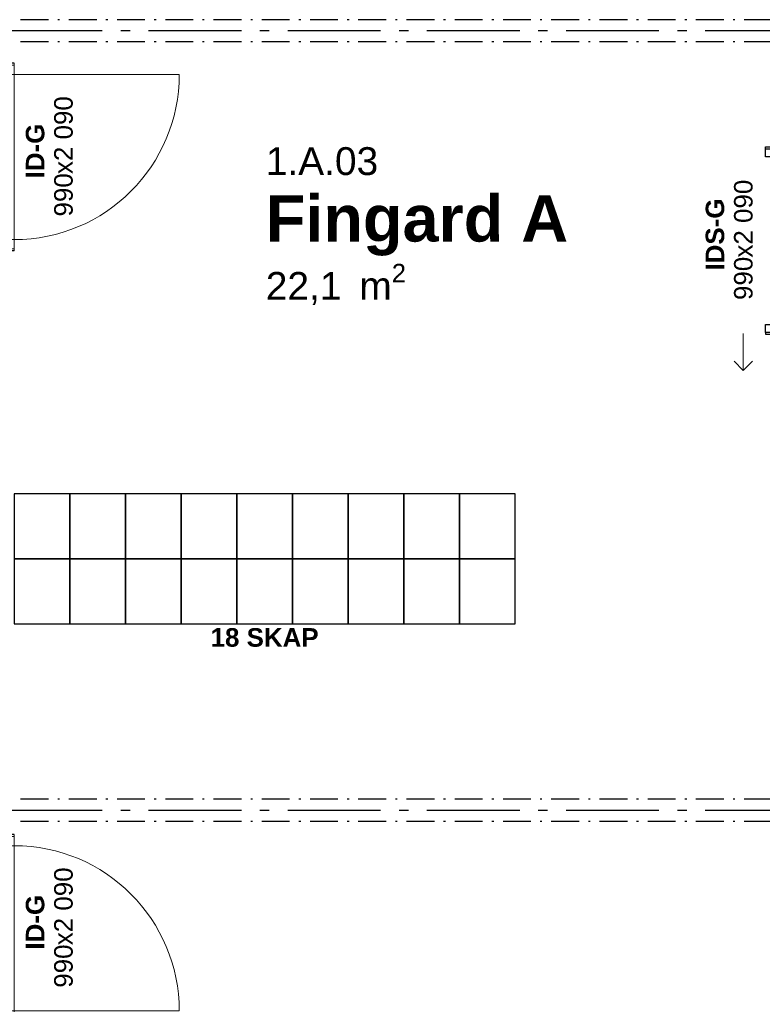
# Model space of a CAD drawing. Header units: millimetres. Extents: x 269 to 62306, y -15633 to 20300.
# Tile 27 of 90: x 6705 to 10708, y 4655 to 9960. Entities that reach past the tile are written whole.
import ezdxf
from ezdxf.enums import TextEntityAlignment as Align

# ---------------------------------------------------------------- set-up
doc = ezdxf.new("R2010")
doc.units = ezdxf.units.MM
doc.header["$LTSCALE"] = 0.5
doc.header["$MEASUREMENT"] = 0
for name, pattern in [('Akselinje', [1500, 1000, -200, 100, -200]), ('Over snittplan', [520, 300, -100, 20, -100]), ('PLINE', [0])]:
    doc.linetypes.add(name, pattern=pattern)
for name, color, linetype in [('223- Bjelker', 7, 'Continuous'), ('244- Vinduer_ dører_ foldevegger(Nye konstruksjoner)', 7, 'Continuous'), ('68-- Inventar (løst)(Nye konstruksjoner)', 7, 'Continuous'), ('68-- Inventar (tekst)(Nye konstruksjoner)', 7, 'Continuous'), ('82-- Modullinjer', 7, 'Continuous'), ('852- Teknisk_symbolsk informasjon_ bygning(Nye konstruksjoner)', 7, 'Continuous'), ('862- M___Nettoareal(Nye konstruksjoner)', 7, 'Continuous'), ('862- M___Nettoareal(Tekst)(Nye konstruksjoner)', 7, 'Continuous')]:
    doc.layers.add(name, color=color, linetype=linetype)
doc.layers.add('234- Vinduer_ dører_ porter(Nye konstruksjoner)', color=7, linetype='Continuous', lineweight=0)
doc.styles.add('GENERATED_STYLE_1', font='Arial.ttf')
doc.styles.add('GENERATED_STYLE_2', font='Arial Bold.ttf')

# ---------------------------------------------------------------- blocks, each defined once
blk = doc.blocks.new('Fingard A_1.A.03_17', base_point=(8825, 8875.3))
at = {"layer": '862- M___Nettoareal(Tekst)(Nye konstruksjoner)', "insert": (8031.4, 8644.6), "char_height": 150, "attachment_point": 1, "style": 'GENERATED_STYLE_1'}
blk.add_mtext('\\A1;{\\pql;\\pt0,100;\\fArial|b0|i0|c0|p0;\\W1.000000;22,1\\fArial|b0|i0|c0|p0;\\W1.000000;\\A1{\\H.66x;\\S^  ;}\\fArial|b0|i0|c0|p0;\\W1.000000; m\\fArial|b0|i0|c0|p0;\\W1.000000;\\A1{\\H.66x;\\S2^  ;}}', dxfattribs=at)
at = {"layer": '862- M___Nettoareal(Tekst)(Nye konstruksjoner)'}
for tag, height, style, p in [('ROOM_NUMBER', 150, 'GENERATED_STYLE_1', (8031.4, 9273.1)), ('ROOM_NAME', 250, 'GENERATED_STYLE_2', (8031.4, 9014.6))]:
    blk.add_attdef(tag, text='', height=height, dxfattribs=dict(at, style=style)).set_placement(p, align=Align.TOP_LEFT)
blk = doc.blocks.new('Dør_5')
at = {"layer": '234- Vinduer_ dører_ porter(Nye konstruksjoner)', "linetype": 'PLINE'}
for p, q in [((445, 0), (445, 890)), ((-505, 0), (505, 0)), ((-495, 0), (-505, 0)), ((-505, 0), (-505, -150)), ((-445, 0), (-495, 0)), ((-495, 0), (-495, -150)), ((-445, 0), (445, 0)), ((-445, -150), (-445, 0)), ((495, 0), (445, 0)), ((445, 0), (445, -150)), ((495, 0), (505, 0)), ((495, -150), (495, 0)), ((505, 0), (505, -150)), ((-505, -150), (505, -150)), ((-495, -150), (-505, -150)), ((-495, -150), (-445, -150)), ((445, -150), (-445, -150)), ((445, -150), (495, -150)), ((495, -150), (505, -150))]:
    blk.add_line(p, q, dxfattribs=at)
blk.add_arc((445, 0), 890, 90, 180, dxfattribs=at)
at = {"layer": '244- Vinduer_ dører_ foldevegger(Nye konstruksjoner)', "linetype": 'PLINE'}
for p, q in [((-505, 0), (-505, -150)), ((-505, 0), (-505, -150)), ((505, 0), (505, -150)), ((505, 0), (505, -150))]:
    blk.add_line(p, q, dxfattribs=at)
blk = doc.blocks.new('Dørstempel_12')
at = {"layer": '852- Teknisk_symbolsk informasjon_ bygning(Nye konstruksjoner)', "char_height": 100, "attachment_point": 1, "rotation": 180, "style": 'GENERATED_STYLE_1'}
for s, insert in [('\\A1;{\\pql;\\pt0,100;\\fArial|b0|i0|c0|p0;\\W1.000000;x2\xa0090\\fArial|b0|i0|c0|p0;\\W1.000000;\\A1{\\H.66x;\\S^  ;}\\fArial|b0|i0|c0|p0;\\W1.000000;\\fArial|b0|i0|c0|p0;\\W1.000000;\\A1{\\H.66x;\\S^  ;}}', (91.5, 215.7)), ('\\A1;{\\pql;\\pt0,100;\\fArial|b0|i0|c0|p0;\\W1.000000;990\\fArial|b0|i0|c0|p0;\\W1.000000;\\A1{\\H.66x;\\S^  ;}\\fArial|b0|i0|c0|p0;\\W1.000000;\\fArial|b0|i0|c0|p0;\\W1.000000;\\A1{\\H.66x;\\S^  ;}}', (320.3, 215.7))]:
    blk.add_mtext(s, dxfattribs=dict(at, insert=insert))
at = {"layer": '852- Teknisk_symbolsk informasjon_ bygning(Nye konstruksjoner)', "style": 'GENERATED_STYLE_2'}
blk.add_attdef('AC_WIDO_ID', text='', height=100, rotation=180, dxfattribs=at).set_placement((0, 225.5), align=Align.BOTTOM_CENTER)
blk = doc.blocks.new('Skyvedør med pocketkarm_2')
at = {"layer": '234- Vinduer_ dører_ porter(Nye konstruksjoner)', "linetype": 'PLINE'}
for p, q in [((700, 120), (650, 170)), ((500, 120), (700, 120)), ((700, 120), (650, 70))]:
    blk.add_line(p, q, dxfattribs=at)
at = {"layer": '244- Vinduer_ dører_ foldevegger(Nye konstruksjoner)', "linetype": 'PLINE'}
for p, q in [((-505, 0), (-505, -150)), ((-495, 0), (-505, 0)), ((-505, 0), (-505, -150)), ((-505, 0), (-505, -150)), ((-452, 0), (-495, 0)), ((-495, 0), (-495, -150)), ((-452, -150), (-452, 0)), ((495, 0), (452, 0)), ((452, 0), (452, -50)), ((495, 0), (505, 0)), ((495, -50), (495, 0)), ((505, 0), (505, -50)), ((505, 0), (505, -50)), ((505, 0), (505, -50)), ((452, -50), (495, -50)), ((495, -50), (505, -50)), ((952, -75), (48, -75)), ((495, -100), (452, -100)), ((452, -100), (452, -150)), ((495, -100), (505, -100)), ((495, -150), (495, -100)), ((505, -100), (505, -150)), ((505, -100), (505, -150)), ((505, -100), (505, -150)), ((-495, -150), (-505, -150)), ((-495, -150), (-452, -150)), ((452, -150), (495, -150)), ((495, -150), (505, -150))]:
    blk.add_line(p, q, dxfattribs=at)
blk = doc.blocks.new('Dørstempel_6')
at = {"layer": '852- Teknisk_symbolsk informasjon_ bygning(Nye konstruksjoner)', "char_height": 100, "attachment_point": 1, "style": 'GENERATED_STYLE_1'}
for s, insert in [('\\A1;{\\pql;\\pt0,100;\\fArial|b0|i0|c0|p0;\\W1.000000;990\\fArial|b0|i0|c0|p0;\\W1.000000;\\A1{\\H.66x;\\S^  ;}\\fArial|b0|i0|c0|p0;\\W1.000000;\\fArial|b0|i0|c0|p0;\\W1.000000;\\A1{\\H.66x;\\S^  ;}}', (-320.3, 170)), ('\\A1;{\\pql;\\pt0,100;\\fArial|b0|i0|c0|p0;\\W1.000000;x2\xa0090\\fArial|b0|i0|c0|p0;\\W1.000000;\\A1{\\H.66x;\\S^  ;}\\fArial|b0|i0|c0|p0;\\W1.000000;\\fArial|b0|i0|c0|p0;\\W1.000000;\\A1{\\H.66x;\\S^  ;}}', (-91.5, 170))]:
    blk.add_mtext(s, dxfattribs=dict(at, insert=insert))
at = {"layer": '852- Teknisk_symbolsk informasjon_ bygning(Nye konstruksjoner)', "style": 'GENERATED_STYLE_2'}
blk.add_attdef('AC_WIDO_ID', text='', height=100, dxfattribs=at).set_placement((0, 225.4), align=Align.BOTTOM_CENTER)
blk = doc.blocks.new('Standard grid marker_4')
at = {"layer": '82-- Modullinjer', "linetype": 'Akselinje'}
blk.add_line((200, 0), (53500, 0), dxfattribs=at)
at = {"layer": '82-- Modullinjer', "style": 'GENERATED_STYLE_2'}
blk.add_attdef('AC_MarkerText_1', text='', height=250, rotation=180, dxfattribs=at).set_placement((54000, -239.3), align=Align.TOP_CENTER)

msp = doc.modelspace()

# ---------------------------------------------------------------- linework, layer by layer
at = {"layer": '223- Bjelker', "linetype": 'Over snittplan'}
for p, q in [((27660, 9960), (2340, 9960)), ((27660, 9840), (2340, 9840)), ((27660, 5760), (2340, 5760)), ((27660, 5640), (2340, 5640))]:
    msp.add_line(p, q, dxfattribs=at)
at = {"layer": '68-- Inventar (løst)(Nye konstruksjoner)', "linetype": 'PLINE', "flags": 128}
for points in [[(6675, 7055), (6975, 7055), (6975, 7405), (6675, 7405)], [(6975, 7055), (7275, 7055), (7275, 7405), (6975, 7405)], [(7275, 7055), (7575, 7055), (7575, 7405), (7275, 7405)], [(7575, 7055), (7875, 7055), (7875, 7405), (7575, 7405)], [(7875, 7055), (8175, 7055), (8175, 7405), (7875, 7405)], [(8175, 7055), (8475, 7055), (8475, 7405), (8175, 7405)], [(8475, 7055), (8775, 7055), (8775, 7405), (8475, 7405)], [(8775, 7055), (9075, 7055), (9075, 7405), (8775, 7405)], [(9075, 7055), (9375, 7055), (9375, 7405), (9075, 7405)], [(6675, 6705), (6975, 6705), (6975, 7055), (6675, 7055)], [(6975, 6705), (7275, 6705), (7275, 7055), (6975, 7055)], [(7275, 6705), (7575, 6705), (7575, 7055), (7275, 7055)], [(7575, 6705), (7875, 6705), (7875, 7055), (7575, 7055)], [(7875, 6705), (8175, 6705), (8175, 7055), (7875, 7055)], [(8175, 6705), (8475, 6705), (8475, 7055), (8175, 7055)], [(8475, 6705), (8775, 6705), (8775, 7055), (8475, 7055)], [(8775, 6705), (9075, 6705), (9075, 7055), (8775, 7055)], [(9075, 6705), (9375, 6705), (9375, 7055), (9075, 7055)]]:
    msp.add_lwpolyline(points, close=True, dxfattribs=at)

# ---------------------------------------------------------------- block references
at = {"layer": '244- Vinduer_ dører_ foldevegger(Nye konstruksjoner)', "linetype": 'PLINE', "xscale": -1, "zscale": 1000}
for name, p, rotation in [('Dør_5', (6675, 9220), 270), ('Skyvedør med pocketkarm_2', (10725, 8770), 89.99999999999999)]:
    msp.add_blockref(name, p, dxfattribs=dict(at, rotation=rotation))
at = {"layer": '244- Vinduer_ dører_ foldevegger(Nye konstruksjoner)', "linetype": 'PLINE', "zscale": 1000, "rotation": 270}
msp.add_blockref('Dør_5', (6675, 5065), dxfattribs=at)
at = {"layer": '82-- Modullinjer', "linetype": 'PLINE', "zscale": 1000, "rotation": 180}
for p in [(54600, 9900), (54600, 5700)]:
    msp.add_blockref('Standard grid marker_4', p, dxfattribs=at)
at = {"layer": '852- Teknisk_symbolsk informasjon_ bygning(Nye konstruksjoner)'}
ref = msp.add_blockref('Dørstempel_12', (6675, 9220), dxfattribs=dict(at, rotation=270))
ref.add_attrib('AC_WIDO_ID', 'ID-G', dxfattribs={"color": 7, "height": 100, "rotation": 90, "style": 'GENERATED_STYLE_2'}).set_placement((6867.9, 9252.6), align=Align.BOTTOM_CENTER)
ref = msp.add_blockref('Dørstempel_6', (10725, 8770), dxfattribs=dict(at, rotation=90))
ref.add_attrib('AC_WIDO_ID', 'IDS-G', dxfattribs={"color": 7, "height": 100, "rotation": 90, "style": 'GENERATED_STYLE_2'}).set_placement((10532.1, 8802.5), align=Align.BOTTOM_CENTER)
ref = msp.add_blockref('Dørstempel_12', (6675, 5065), dxfattribs=dict(at, rotation=270))
ref.add_attrib('AC_WIDO_ID', 'ID-G', dxfattribs={"color": 7, "height": 100, "rotation": 90, "style": 'GENERATED_STYLE_2'}).set_placement((6867.9, 5097.6), align=Align.BOTTOM_CENTER)
at = {"layer": '862- M___Nettoareal(Nye konstruksjoner)', "linetype": 'Continuous'}
ref = msp.add_blockref('Fingard A_1.A.03_17', (8825, 8875.3), dxfattribs=at)
ref.add_attrib('ROOM_NAME', 'Fingard A', dxfattribs={"layer": '862- M___Nettoareal(Tekst)(Nye konstruksjoner)', "color": 7, "height": 250, "style": 'GENERATED_STYLE_2'}).set_placement((8031.4, 9014.6), align=Align.TOP_LEFT)
ref.add_attrib('ROOM_NUMBER', '1.A.03', dxfattribs={"layer": '862- M___Nettoareal(Tekst)(Nye konstruksjoner)', "color": 7, "height": 150, "style": 'GENERATED_STYLE_1'}).set_placement((8031.4, 9273.1), align=Align.TOP_LEFT)

# ---------------------------------------------------------------- texts
at = {"layer": '68-- Inventar (tekst)(Nye konstruksjoner)', "linetype": 'Continuous', "insert": (8025, 6631.3), "char_height": 100, "attachment_point": 5, "style": 'GENERATED_STYLE_2'}
msp.add_mtext('\\A1;{\\pqc;\\fArial|b1|i0|c0|p0;\\W1.000000;18 SKAP}', dxfattribs=at)

doc.saveas('drawing.dxf')
